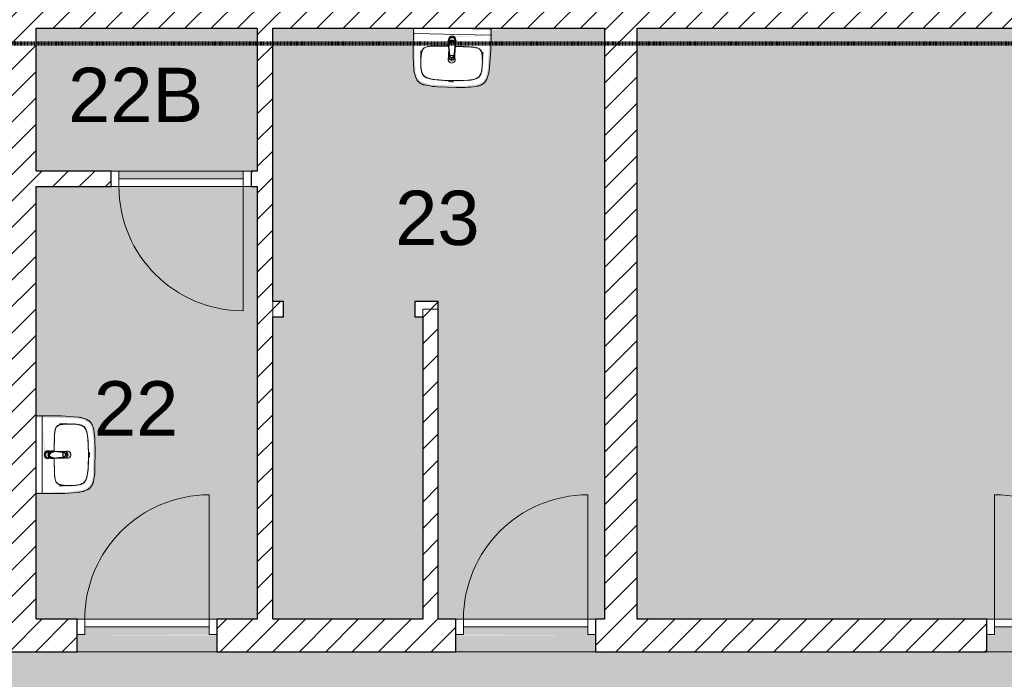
# Model space of a CAD drawing. Header units: millimetres. Extents: x 16156 to 109611, y -1019 to 113498.
# Tile 31 of 60: x 40079 to 46417, y 54938 to 59186. Entities that reach past the tile are written whole.
import ezdxf

# ---------------------------------------------------------------- set-up
doc = ezdxf.new("R2010")
doc.units = ezdxf.units.MM
doc.linetypes.add('Afbreeklijn', pattern=[9, 5, -2, 0, -2])
for name, color, linetype, lineweight in [('A--A2__Ruwbouw', 8, 'Continuous', 15), ('A--AR9__AlgVoorz', 1, 'Continuous', 9), ('A--L$01A__Algemeen', 7, 'Continuous', 9), ('A--L22__Binnenwanden', 2, 'Continuous', 9), ('A--L3__Afbouw', 2, 'Continuous', 9), ('A--L74__VasteSanitaireVoorz', 1, 'Continuous', 9), ('A--LD30__DetailPenMiddel', 3, 'Continuous', 9), ('A--LR9__AlgVoorz', 7, 'Continuous', 9), ('A--TR9__AlgVoorz', 1, 'Continuous', 13)]:
    doc.layers.add(name, color=color, linetype=linetype, lineweight=lineweight)
doc.styles.add('Arial', font='arial.ttf', dxfattribs={"height": 350})
pattern_1 = [(45, (0, 0), (-84.85281, 84.85281), [])]

# ---------------------------------------------------------------- blocks, each defined once
blk = doc.blocks.new('32_DO_WB_vo deur enkel2 - vo 2-2241151-AB-Begane grond - Brandcompartimentering')
at = {"layer": 'A--L$01A__Algemeen'}
blk.add_line((520, -105), (520, -905), dxfattribs=at)
blk.add_arc((520, -105), 800, 180, 270, dxfattribs=at)
at = {"layer": 'A--L3__Afbouw'}
for p, q in [((-330, -105), (-330, -5)), ((-330, -5), (-280, -5)), ((-280, -5), (-280, -105)), ((-280, -55), (520, -55)), ((-280, -105), (-280, -55)), ((520, -105), (520, -5)), ((520, -5), (570, -5)), ((520, -55), (520, -105)), ((570, -5), (570, -105)), ((-280, -105), (-330, -105)), ((520, -105), (-280, -105)), ((570, -105), (520, -105))]:
    blk.add_line(p, q, dxfattribs=at)
blk = doc.blocks.new('32_DO_WB_vo deur enkel2 - vo 2-2241153-AB-Begane grond - Brandcompartimentering')
at = {"layer": 'A--L$01A__Algemeen'}
blk.add_line((520, 105), (520, 905), dxfattribs=at)
blk.add_arc((520, 105), 800, 90, 180, dxfattribs=at)
at = {"layer": 'A--L3__Afbouw'}
for p, q in [((-280, 105), (-330, 105)), ((-330, 105), (-330, 5)), ((520, 105), (-280, 105)), ((-280, 105), (-280, 55)), ((-280, 5), (-280, 105)), ((520, 55), (520, 105)), ((570, 105), (520, 105)), ((520, 105), (520, 5)), ((570, 5), (570, 105)), ((-330, 5), (-280, 5)), ((-280, 55), (520, 55)), ((520, 5), (570, 5))]:
    blk.add_line(p, q, dxfattribs=at)
blk = doc.blocks.new('32_DO_WB_vo deur enkel2 - vo 2-V4-AB-Begane grond - Brandcompartimentering')
at = {"layer": 'A--L$01A__Algemeen'}
blk.add_line((520, 105), (520, 905), dxfattribs=at)
blk.add_arc((520, 105), 800, 90, 180, dxfattribs=at)
at = {"layer": 'A--L3__Afbouw'}
for p, q in [((-280, 105), (-330, 105)), ((-330, 105), (-330, 5)), ((520, 105), (-280, 105)), ((-280, 105), (-280, 55)), ((-280, 5), (-280, 105)), ((520, 55), (520, 105)), ((570, 105), (520, 105)), ((520, 105), (520, 5)), ((570, 5), (570, 105)), ((-330, 5), (-280, 5)), ((-280, 55), (520, 55)), ((520, 5), (570, 5))]:
    blk.add_line(p, q, dxfattribs=at)
blk = doc.blocks.new('32_DO_WB_vo deur enkel2 - vo 2-V2-AB-Begane grond - Brandcompartimentering')
at = {"layer": 'A--L$01A__Algemeen'}
blk.add_line((520, -50), (520, -850), dxfattribs=at)
blk.add_arc((520, -50), 800, 180, 270, dxfattribs=at)
at = {"layer": 'A--L3__Afbouw'}
for p, q in [((-330, -50), (-330, 50)), ((-330, 50), (-280, 50)), ((-280, 50), (-280, -50)), ((-280, 0), (520, 0)), ((-280, -50), (-280, 0)), ((520, -50), (520, 50)), ((520, 50), (570, 50)), ((520, 0), (520, -50)), ((570, 50), (570, -50)), ((-280, -50), (-330, -50)), ((520, -50), (-280, -50)), ((570, -50), (520, -50))]:
    blk.add_line(p, q, dxfattribs=at)
blk = doc.blocks.new('74_PF_wastafel 50x38_sphinx300_un - 74_PF_wastafel 50x38_sphinx300_un-V18-AB-Begane grond - Brandcompartimentering')
at = {"layer": 'A--L74__VasteSanitaireVoorz'}
for p, q in [((242.8, 0), (247.2, 0)), ((247.2, 0), (250, 0)), ((-250, 0), (-250, -37.5)), ((-242, 0), (-250, 0)), ((-250, 0), (-247.2, 0)), ((-250, -37.5), (-250, -129)), ((-250, -37.5), (-241, -37.5)), ((-250, -37.5), (-242, -37.5)), ((-247.2, 0), (-242.8, 0)), ((242, 0), (-242, 0)), ((-242, -37.5), (242, -37.5)), ((250, 0), (242, 0)), ((242, -37.5), (250, -37.5)), ((250, -37.5), (250, 0)), ((250, -129), (250, -37.5)), ((-124.1, -117.2), (-20.7, -115.6)), ((21.7, -115.1), (124.1, -117.2))]:
    blk.add_line(p, q, dxfattribs=at)
at = {"layer": 'A--L74__VasteSanitaireVoorz', "lineweight": 25}
for p, q in [((-21, -99.7), (-23.8, -77.6)), ((-23, -98.5), (-23, -107.4)), ((-23, -98.5), (-21.6, -106)), ((-20, -98.6), (-23, -98.5)), ((-21.8, -114.8), (-15.5, -173.4)), ((-20.7, -113.1), (-21, -99.6)), ((-20.8, -101.2), (-20.6, -113)), ((-20.5, -126.4), (-19.8, -183.7)), ((15.5, -173.4), (21.8, -114.8)), ((19.7, -183.7), (20.4, -126.7)), ((23, -98.5), (20, -98.6)), ((21, -99.6), (20.6, -114.9)), ((20.6, -114.9), (20.8, -101.2)), ((23.8, -77.6), (21, -99.7)), ((23, -107.4), (23, -98.5)), ((-15.3, -173.4), (0, -173.4)), ((-15.2, -173.4), (15.2, -173.4)), ((0, -173.4), (15.3, -173.4))]:
    blk.add_line(p, q, dxfattribs=at)
at = {"layer": 'A--L74__VasteSanitaireVoorz', "flags": 128}
for points in [[(250, -37.5), (249.7, -37.5), (248.8, -37.5), (247.4, -37.5), (245.5, -37.5), (243.3, -37.5), (241, -37.5)], [(-167.2, -123.7), (-159.8, -121.9), (-152.4, -120.3), (-145, -119.1), (-137.5, -118.1), (-129.9, -117.5), (-124.1, -117.2)], [(124.1, -117.2), (131.7, -117.6), (139.2, -118.3), (146.7, -119.4), (154.2, -120.7), (161.6, -122.3), (167.2, -123.7)], [(-250, -129), (-248.9, -182.6), (-245.7, -236.1), (-242.7, -269.1)], [(-197.2, -242.1), (-197.9, -221.1), (-197.7, -200.1), (-197.2, -187.1)], [(-197.2, -187.1), (-196.5, -177.3), (-195.4, -167.6), (-193.9, -157.9), (-193, -153.2)], [(-193, -153.2), (-192.7, -151.6), (-192.3, -150.1), (-191.8, -148.6), (-191.3, -147.1), (-190.7, -145.6), (-190.1, -144.1), (-189.4, -142.7), (-188.6, -141.3), (-187.8, -139.9), (-187, -138.6), (-186.1, -137.3), (-185.1, -136), (-184.1, -134.8), (-183, -133.6), (-181.9, -132.5), (-180.8, -131.4), (-179.6, -130.3), (-178.3, -129.3), (-177.1, -128.5)], [(177.1, -128.5), (178.4, -129.4), (179.6, -130.4), (180.8, -131.5), (182, -132.6), (183.1, -133.7), (184.2, -134.9), (185.2, -136.1), (186.1, -137.4), (187, -138.7), (187.9, -140), (188.7, -141.4), (189.4, -142.8), (190.1, -144.2), (190.8, -145.7), (191.3, -147.2), (191.9, -148.7), (192.3, -150.2), (192.7, -151.8), (193, -153.2)], [(193, -153.2), (194.7, -162.8), (196, -172.5), (196.9, -182.3), (197.2, -187.1)], [(197.2, -187.1), (197.9, -208), (197.7, -229), (197.2, -242.1)], [(242.7, -269.1), (247.2, -215.7), (249.6, -162.1), (250, -129)], [(-191.5, -282.5), (-193.4, -273.3), (-195, -264.1), (-196.2, -254.8), (-197, -245.4), (-197.2, -242.1)], [(197.2, -242.1), (196.5, -251.4), (195.4, -260.7), (194, -270), (192.2, -279.2), (191.5, -282.5)], [(-242.7, -269.1), (-241.8, -276), (-240.7, -282.8), (-239.3, -289.5), (-237.6, -296.2), (-235.7, -302.8), (-233.4, -309.4), (-231, -315.8), (-228.3, -322.2), (-225.6, -327.8)], [(-157.2, -320.6), (-159.2, -319.8), (-161.1, -319), (-163.1, -318.1), (-164.9, -317.2), (-166.8, -316.1), (-168.6, -315), (-170.3, -313.9), (-172, -312.6), (-173.7, -311.3), (-175.3, -309.9), (-176.8, -308.5), (-178.3, -307), (-179.8, -305.4), (-181.1, -303.8), (-182.4, -302.1), (-183.6, -300.4), (-184.8, -298.6), (-185.9, -296.8), (-186.9, -295), (-187.8, -293.1), (-188.7, -291.1), (-189.5, -289.2), (-190.2, -287.2), (-190.8, -285.2), (-191.3, -283.1), (-191.5, -282.5)], [(191.5, -282.5), (191, -284.5), (190.4, -286.6), (189.7, -288.6), (188.9, -290.5), (188.1, -292.5), (187.2, -294.4), (186.2, -296.2), (185.1, -298.1), (184, -299.9), (182.8, -301.6), (181.5, -303.3), (180.2, -304.9), (178.8, -306.5), (177.3, -308), (175.8, -309.5), (174.2, -310.9), (172.6, -312.2), (170.9, -313.5), (169.1, -314.7), (167.3, -315.8), (165.5, -316.9), (163.6, -317.8), (161.7, -318.8), (159.8, -319.6), (157.8, -320.3), (157.2, -320.6)], [(225.6, -327.8), (228.5, -321.6), (231.2, -315.2), (233.7, -308.8), (235.8, -302.2), (237.8, -295.6), (239.4, -288.9), (240.8, -282.1), (241.9, -275.3), (242.7, -269.1)], [(-225.6, -327.8), (-224.3, -330.3), (-222.9, -332.7), (-221.5, -335), (-219.9, -337.3), (-218.3, -339.5), (-216.5, -341.6), (-214.7, -343.7), (-212.8, -345.7), (-210.8, -347.6), (-208.8, -349.5), (-206.8, -351.1)], [(-206.8, -351.1), (-204.1, -353.1), (-201.4, -355.1), (-198.5, -356.9), (-195.6, -358.6), (-192.6, -360.2), (-189.6, -361.7), (-186.5, -363.1), (-183.3, -364.3), (-180.1, -365.4), (-176.9, -366.4), (-173.6, -367.3), (-172.1, -367.6)], [(-172.1, -367.6), (-154.6, -371.1), (-137, -373.8), (-119.3, -375.9), (-101.5, -377.2), (-90, -377.7)], [(-106.8, -331.3), (-115.2, -330.4), (-123.6, -329.1), (-131.9, -327.5), (-140.1, -325.6), (-148.3, -323.4), (-156.3, -320.8), (-157.2, -320.6)], [(106.8, -331.3), (57.9, -334.6), (8.9, -335.9), (-40, -335.3), (-89, -332.7), (-106.8, -331.3)], [(-90, -377.7), (32.9, -378.8), (90, -377.7)], [(90, -377.7), (107.8, -376.8), (125.6, -375.2), (143.2, -372.9), (160.8, -369.9), (172.1, -367.6)], [(157.2, -320.6), (149.1, -323.2), (141, -325.4), (132.8, -327.4), (124.5, -329), (116.1, -330.2), (107.7, -331.2), (106.8, -331.3)], [(172.1, -367.6), (175.4, -366.8), (178.6, -365.9), (181.9, -364.8), (185, -363.7), (188.2, -362.4), (191.2, -360.9), (194.2, -359.4), (197.2, -357.7), (200.1, -355.9), (202.9, -354), (205.6, -352), (206.8, -351.1)], [(206.8, -351.1), (209, -349.3), (211, -347.5), (213, -345.5), (214.9, -343.5), (216.7, -341.5), (218.4, -339.3), (220, -337.1), (221.6, -334.8), (223.1, -332.5), (224.4, -330.1), (225.6, -327.8)]]:
    blk.add_lwpolyline(points, dxfattribs=at)
at = {"layer": 'A--L74__VasteSanitaireVoorz', "lineweight": 25, "flags": 128}
for points in [[(-21.7, -114.9), (-18.5, -144.2), (-15.2, -173.4)], [(-19.6, -103.8), (-19.3, -104.6), (-19, -105.3), (-18.6, -106.1)], [(15.2, -173.4), (18.5, -144.2), (21.7, -114.9)], [(17.5, -112.5), (21.6, -106), (23, -98.5)], [(17.7, -107.9), (18.1, -107.2), (18.5, -106.4), (18.8, -105.7), (19.1, -104.9), (19.4, -104.1), (19.6, -103.8)], [(-15.5, -173.4), (-15.5, -174.1), (-15.5, -174.7), (-15.4, -175.3), (-15.3, -175.9), (-15.2, -176.5), (-15.1, -177.1), (-14.9, -177.7), (-14.8, -178.3), (-14.5, -178.9), (-14.3, -179.5), (-14.1, -180.1), (-13.8, -180.6), (-13.5, -181.2), (-13.2, -181.7), (-12.8, -182.2), (-12.5, -182.7), (-12.1, -183.2), (-11.7, -183.7), (-11.3, -184.1), (-10.8, -184.6), (-10.4, -185), (-9.9, -185.4), (-9.4, -185.8), (-8.9, -186.2), (-8.4, -186.5), (-7.9, -186.8), (-7.3, -187.1), (-6.8, -187.4), (-6.2, -187.7), (-5.6, -187.9), (-5, -188.1), (-4.5, -188.3), (-3.9, -188.5), (-3.3, -188.6), (-2.6, -188.8), (-2, -188.8), (-1.4, -188.9), (-0.8, -189), (-0.2, -189), (0.5, -189), (1.1, -188.9), (1.7, -188.9), (2.3, -188.8), (2.9, -188.7), (3.5, -188.6), (4.1, -188.4), (4.7, -188.2), (5.3, -188), (5.9, -187.8), (6.5, -187.6), (7, -187.3), (7.6, -187), (8.1, -186.7), (8.6, -186.4), (9.1, -186), (9.6, -185.6), (10.1, -185.2), (10.6, -184.8), (11, -184.4), (11.5, -183.9), (11.9, -183.5), (12.3, -183), (12.6, -182.5), (13, -182), (13.3, -181.4), (13.6, -180.9), (13.9, -180.4), (14.2, -179.8), (14.4, -179.2), (14.6, -178.6), (14.8, -178.1), (15, -177.5), (15.2, -176.9), (15.3, -176.2), (15.4, -175.6), (15.5, -175), (15.5, -174.4), (15.5, -173.8), (15.5, -173.4)]]:
    blk.add_lwpolyline(points, dxfattribs=at)
at = {"layer": 'A--L74__VasteSanitaireVoorz', "lineweight": 25}
for start, end in [(0, 180), (180, 243.63718), (288, 0)]:
    blk.add_arc((0, -74.6), 24, start, end, dxfattribs=at)
at = {"layer": 'A--L74__VasteSanitaireVoorz'}
for centre, radius, start, end in [((0, -75), 17.5, 0, 180), ((0, -75), 17.5, 75, 105), ((-159, -153.8), 31.2, 105.2254, 125.61769), ((-117.5, -306.2), 189.1, 92.01283, 105.2254), ((0, -3649.7), 3534.7, 90.34124, 92.01283), ((0, -75), 17.5, 180, 240), ((0, -75), 17.5, 285, 0), ((0, -75), 17.5, 285, 300), ((0, -3649.7), 3534.7, 87.98717, 89.64849), ((117.5, -306.2), 189.1, 74.7746, 87.98717), ((159, -153.8), 31.2, 54.38231, 74.7746), ((1090.6, -129), 1290.6, 180.891, 183), ((327.2, -214.6), 525.1, 176.99792, 183.00208), ((47.1, -199.9), 244.6, 169.00208, 176.99792), ((-154, -160.8), 39.8, 125.61769, 169.00208), ((0, -200), 23, 150, 180), ((0, -200), 23, 360, 30), ((154, -160.8), 39.8, 10.99792, 54.38231), ((-47.1, -199.9), 244.6, 3.00208, 10.99792), ((-327.2, -214.6), 525.1, 356.99792, 3.00208), ((-1090.6, -129), 1290.6, 357, 359.109), ((36.8, -229.8), 234.3, 183.00208, 192.99792), ((0, -200), 23, 180, 0), ((-36.8, -229.8), 234.3, 347.00208, 356.99792), ((-140, -270.6), 52.8, 192.99792, 251.00208), ((-71, -251.1), 122.6, 198.24592, 206.41692), ((-163.9, -297.2), 18.9, 206.41692, 231.42615), ((140, -270.6), 52.8, 288.99792, 347.00208), ((163.9, -297.2), 18.9, 308.57385, 333.58308), ((71, -251.1), 122.6, 333.58308, 341.75408), ((-88.4, -120.6), 211.5, 251.00208, 264.99792), ((0, 889), 1224.9, 264.99792, 275.00208), ((0, 2695.4), 3038.4, 269.72194, 270.27806), ((88.4, -120.6), 211.5, 275.00208, 288.99792)]:
    blk.add_arc(centre, radius, start, end, dxfattribs=at)
at = {"layer": 'A--L74__VasteSanitaireVoorz', "lineweight": 25}
for centre, major_axis, ratio, start_param, end_param in [((0, -97.9), (20.5, 0), 0.967332, 1.570796, 3.665191), ((0, -99.6), (20.1, 0), 0.870402, 1.570796, 3.08442), ((0, -98.5), (20, 0), 0.97026, 3.144451, 3.592433), ((0, -97.9), (20.5, 0), 0.967332, 5.759587, 7.853982), ((0, -99.6), (20.1, 0), 0.870402, 0.057173, 1.570796), ((0, -98.5), (20, 0), 0.97026, 5.832345, 6.280327), ((0, -183.7), (19.7, 0), 0.967332, 3.141593, 6.283185), ((0, -186.6), (11.5, 0), 0.973197, 4.45059, 4.974188)]:
    blk.add_ellipse(centre, major_axis=major_axis, ratio=ratio, start_param=start_param, end_param=end_param, dxfattribs=at)
for points, knots in [([(23, -98.5), (23, -95.5), (21.9, -91.3), (18.8, -86.9), (16.7, -84.7), (14.8, -83.2), (12.8, -81.9), (10, -80.4), (5.9, -79.1), (1.9, -78.5), (-1.5, -78.6), (-4.5, -78.9), (-7.9, -79.7), (-11.6, -81.1), (-14.8, -83.2), (-17.7, -85.6), (-20, -88.5), (-21.7, -91.7), (-22.7, -95), (-23, -97.3), (-23, -98.5)], [-1, -1, -1, -1, -0.861111, -0.791667, -0.756944, -0.722222, -0.6875, -0.652778, -0.583333, -0.513889, -0.479167, -0.444444, -0.388889, -0.333333, -0.277778, -0.222222, -0.166667, -0.111111, -0.055556, 0, 0, 0, 0]), ([(-23, -107.4), (-23, -104), (-21.9, -99.2), (-18.8, -94), (-16.6, -91.6), (-14.8, -89.9), (-12.8, -88.3), (-9.9, -86.7), (-5.9, -85.2), (-1.9, -84.5), (1.5, -84.6), (4.5, -84.9), (7.9, -85.8), (11.5, -87.5), (14.8, -89.8), (17.7, -92.6), (20, -95.9), (21.7, -99.6), (22.7, -103.3), (23, -106), (23, -107.4)], [-1, -1, -1, -1, -0.861111, -0.791667, -0.756944, -0.722222, -0.6875, -0.652778, -0.583333, -0.513889, -0.479167, -0.444444, -0.388889, -0.333333, -0.277778, -0.222222, -0.166667, -0.111111, -0.055556, 0, 0, 0, 0]), ([(-21.2, -97.3), (-21.1, -94.2), (-20.1, -90), (-17.2, -85.6), (-15.2, -83.5), (-13.5, -82), (-11.6, -80.7), (-9, -79.3), (-5.4, -78), (-1.7, -77.4), (1.4, -77.5), (4.1, -77.7), (7.2, -78.5), (10.5, -80), (13.5, -81.9), (16.1, -84.3), (18.3, -87.2), (19.9, -90.4), (20.9, -93.7), (21.1, -96), (21.2, -97.3)], [-1, -1, -1, -1, -0.861111, -0.791667, -0.756944, -0.722222, -0.6875, -0.652778, -0.583333, -0.513889, -0.479167, -0.444444, -0.388889, -0.333333, -0.277778, -0.222222, -0.166667, -0.111111, -0.055556, 0, 0, 0, 0]), ([(-18.6, -103.3), (-18.7, -103.1), (-19.1, -102.7), (-19.5, -102.1), (-19.8, -101.5), (-20.1, -101), (-20.4, -100.5), (-20.6, -100), (-20.8, -99.6), (-20.9, -99.5)], [0.7142857, 0.7142857, 0.7142857, 0.7142857, 0.75, 0.7857143, 0.8214286, 0.8571429, 0.8928571, 0.9285714, 1, 1, 1, 1]), ([(20.8, -99.5), (20.8, -99.7), (20.6, -100), (20.4, -100.5), (20.1, -101), (19.8, -101.5), (19.5, -102.1), (19.1, -102.7), (18.8, -103.1), (18.5, -103.5), (18.1, -104), (17.4, -104.7), (16.7, -105.3), (16.3, -105.7)], [0, 0, 0, 0, 0.0714286, 0.1071429, 0.1428571, 0.1785714, 0.2142857, 0.25, 0.2678571, 0.2857143, 0.3214286, 0.3571429, 0.4285714, 0.4285714, 0.4285714, 0.4285714]), ([(15.3, -173.4), (15.3, -175.8), (14.6, -179), (12.6, -182.5), (11.1, -184.1), (9.9, -185.3), (8.5, -186.3), (6.7, -187.5), (4, -188.5), (0.7, -189), (-2.5, -188.8), (-5.3, -188), (-7.7, -186.9), (-9.9, -185.3), (-11.8, -183.4), (-13.4, -181.2), (-14.5, -178.7), (-15.1, -176.2), (-15.3, -174.4), (-15.3, -173.4)], [-1, -1, -1, -1, -0.861111, -0.791667, -0.756944, -0.722222, -0.6875, -0.652778, -0.583333, -0.513889, -0.444444, -0.388889, -0.333333, -0.277778, -0.222222, -0.166667, -0.111111, -0.055556, 0, 0, 0, 0])]:
    blk.add_open_spline(points, degree=3, knots=knots, dxfattribs=at)
for points in [[(-21.7, -114.9), (-22.2, -113.7), (-22.8, -111.2), (-23, -108.7), (-23, -107.4)], [(-20.8, -101.2), (-20.9, -100.5), (-21.1, -99.2), (-21.2, -97.9), (-21.2, -97.3)], [(-20.9, -99.5), (-21, -99.3), (-21, -99.4), (-20.9, -100.4), (-20.8, -101.2)], [(21.2, -97.3), (21.2, -97.9), (21.1, -99.2), (20.9, -100.5), (20.8, -101.2)], [(20.8, -101.2), (20.9, -100.5), (21, -99.5), (21, -99.3), (20.8, -99.5)], [(23, -107.4), (23, -108.7), (22.8, -111.2), (22.2, -113.7), (21.7, -114.9)]]:
    blk.add_open_spline(points, degree=3, dxfattribs=at)
at = {"layer": 'A--L74__VasteSanitaireVoorz'}
for points in [[(76, -115.8), (76, -115.8), (75.5, -115.8), (73.6, -115.8), (70.6, -115.7), (66.9, -115.6), (63.1, -115.6), (59.4, -115.5), (56.4, -115.5), (54.5, -115.4), (54, -115.4), (54, -115.4)], [(54, -115.4), (54, -115.4), (54.5, -115.4), (56.4, -115.5), (59.4, -115.5), (63.1, -115.6), (66.9, -115.6), (70.6, -115.7), (73.6, -115.8), (75.5, -115.8), (76, -115.8), (76, -115.8)]]:
    blk.add_open_spline(points, degree=3, dxfattribs=at)
blk = doc.blocks.new('74_PF_wastafel 50x38_sphinx300_un - 74_PF_wastafel 50x38_sphinx300_un-V19-AB-Begane grond - Brandcompartimentering')
at = {"layer": 'A--L74__VasteSanitaireVoorz'}
for p, q in [((242.8, 0), (247.2, 0)), ((247.2, 0), (250, 0)), ((250, -37.5), (250, 0)), ((-250, -3.6), (-250, -37.5)), ((-250, -37.5), (-250, -129)), ((-250, -37.5), (-241, -37.5)), ((-250, -37.5), (-242, -37.5)), ((-242, -37.5), (242, -37.5)), ((242, 0), (-89.2, 0)), ((250, 0), (242, 0)), ((242, -37.5), (250, -37.5)), ((250, -129), (250, -37.5)), ((-124.1, -117.2), (-20.7, -115.6)), ((21.7, -115.1), (124.1, -117.2))]:
    blk.add_line(p, q, dxfattribs=at)
at = {"layer": 'A--L74__VasteSanitaireVoorz', "lineweight": 25}
for p, q in [((-21, -99.7), (-23.8, -77.6)), ((-23, -98.5), (-23, -107.4)), ((-23, -98.5), (-21.6, -106)), ((-20, -98.6), (-23, -98.5)), ((-21.8, -114.8), (-15.5, -173.4)), ((-20.7, -113.1), (-21, -99.6)), ((-20.8, -101.2), (-20.6, -113)), ((-20.5, -126.4), (-19.8, -183.7)), ((15.5, -173.4), (21.8, -114.8)), ((19.7, -183.7), (20.4, -126.7)), ((23, -98.5), (20, -98.6)), ((21, -99.6), (20.6, -114.9)), ((20.6, -114.9), (20.8, -101.2)), ((23.8, -77.6), (21, -99.7)), ((23, -107.4), (23, -98.5)), ((-15.3, -173.4), (0, -173.4)), ((-15.2, -173.4), (15.2, -173.4)), ((0, -173.4), (15.3, -173.4))]:
    blk.add_line(p, q, dxfattribs=at)
at = {"layer": 'A--L74__VasteSanitaireVoorz', "flags": 128}
for points in [[(250, -37.5), (249.7, -37.5), (248.8, -37.5), (247.4, -37.5), (245.5, -37.5), (243.3, -37.5)], [(-167.2, -123.7), (-159.8, -121.9), (-152.4, -120.3), (-145, -119.1), (-137.5, -118.1), (-129.9, -117.5), (-124.1, -117.2)], [(124.1, -117.2), (131.7, -117.6), (139.2, -118.3), (146.7, -119.4), (154.2, -120.7), (161.6, -122.3), (167.2, -123.7)], [(-250, -129), (-248.9, -182.6), (-245.7, -236.1), (-242.7, -269.1)], [(-197.2, -242.1), (-197.9, -221.1), (-197.7, -200.1), (-197.2, -187.1)], [(-197.2, -187.1), (-196.5, -177.3), (-195.4, -167.6), (-193.9, -157.9), (-193, -153.2)], [(-193, -153.2), (-192.7, -151.6), (-192.3, -150.1), (-191.8, -148.6), (-191.3, -147.1), (-190.7, -145.6), (-190.1, -144.1), (-189.4, -142.7), (-188.6, -141.3), (-187.8, -139.9), (-187, -138.6), (-186.1, -137.3), (-185.1, -136), (-184.1, -134.8), (-183, -133.6), (-181.9, -132.5), (-180.8, -131.4), (-179.6, -130.3), (-178.3, -129.3), (-177.1, -128.5)], [(177.1, -128.5), (178.4, -129.4), (179.6, -130.4), (180.8, -131.5), (182, -132.6), (183.1, -133.7), (184.2, -134.9), (185.2, -136.1), (186.1, -137.4), (187, -138.7), (187.9, -140), (188.7, -141.4), (189.4, -142.8), (190.1, -144.2), (190.8, -145.7), (191.3, -147.2), (191.9, -148.7), (192.3, -150.2), (192.7, -151.8), (193, -153.2)], [(193, -153.2), (194.7, -162.8), (196, -172.5), (196.9, -182.3), (197.2, -187.1)], [(197.2, -187.1), (197.9, -208), (197.7, -229), (197.2, -242.1)], [(242.7, -269.1), (247.2, -215.7), (249.6, -162.1), (250, -129)], [(-191.5, -282.5), (-193.4, -273.3), (-195, -264.1), (-196.2, -254.8), (-197, -245.4), (-197.2, -242.1)], [(197.2, -242.1), (196.5, -251.4), (195.4, -260.7), (194, -270), (192.2, -279.2), (191.5, -282.5)], [(-242.7, -269.1), (-241.8, -276), (-240.7, -282.8), (-239.3, -289.5), (-237.6, -296.2), (-235.7, -302.8), (-233.4, -309.4), (-231, -315.8), (-228.3, -322.2), (-225.6, -327.8)], [(-157.2, -320.6), (-159.2, -319.8), (-161.1, -319), (-163.1, -318.1), (-164.9, -317.2), (-166.8, -316.1), (-168.6, -315), (-170.3, -313.9), (-172, -312.6), (-173.7, -311.3), (-175.3, -309.9), (-176.8, -308.5), (-178.3, -307), (-179.8, -305.4), (-181.1, -303.8), (-182.4, -302.1), (-183.6, -300.4), (-184.8, -298.6), (-185.9, -296.8), (-186.9, -295), (-187.8, -293.1), (-188.7, -291.1), (-189.5, -289.2), (-190.2, -287.2), (-190.8, -285.2), (-191.3, -283.1), (-191.5, -282.5)], [(191.5, -282.5), (191, -284.5), (190.4, -286.6), (189.7, -288.6), (188.9, -290.5), (188.1, -292.5), (187.2, -294.4), (186.2, -296.2), (185.1, -298.1), (184, -299.9), (182.8, -301.6), (181.5, -303.3), (180.2, -304.9), (178.8, -306.5), (177.3, -308), (175.8, -309.5), (174.2, -310.9), (172.6, -312.2), (170.9, -313.5), (169.1, -314.7), (167.3, -315.8), (165.5, -316.9), (163.6, -317.8), (161.7, -318.8), (159.8, -319.6), (157.8, -320.3), (157.2, -320.6)], [(225.6, -327.8), (228.5, -321.6), (231.2, -315.2), (233.7, -308.8), (235.8, -302.2), (237.8, -295.6), (239.4, -288.9), (240.8, -282.1), (241.9, -275.3), (242.7, -269.1)], [(-225.6, -327.8), (-224.3, -330.3), (-222.9, -332.7), (-221.5, -335), (-219.9, -337.3), (-218.3, -339.5), (-216.5, -341.6), (-214.7, -343.7), (-212.8, -345.7), (-210.8, -347.6), (-208.8, -349.5), (-206.8, -351.1)], [(-206.8, -351.1), (-204.1, -353.1), (-201.4, -355.1), (-198.5, -356.9), (-195.6, -358.6), (-192.6, -360.2), (-189.6, -361.7), (-186.5, -363.1), (-183.3, -364.3), (-180.1, -365.4), (-176.9, -366.4), (-173.6, -367.3), (-172.1, -367.6)], [(-172.1, -367.6), (-154.6, -371.1), (-137, -373.8), (-119.3, -375.9), (-101.5, -377.2), (-90, -377.7)], [(-106.8, -331.3), (-115.2, -330.4), (-123.6, -329.1), (-131.9, -327.5), (-140.1, -325.6), (-148.3, -323.4), (-156.3, -320.8), (-157.2, -320.6)], [(106.8, -331.3), (57.9, -334.6), (8.9, -335.9), (-40, -335.3), (-89, -332.7), (-106.8, -331.3)], [(-90, -377.7), (32.9, -378.8), (90, -377.7)], [(90, -377.7), (107.8, -376.8), (125.6, -375.2), (143.2, -372.9), (160.8, -369.9), (172.1, -367.6)], [(157.2, -320.6), (149.1, -323.2), (141, -325.4), (132.8, -327.4), (124.5, -329), (116.1, -330.2), (107.7, -331.2), (106.8, -331.3)], [(172.1, -367.6), (175.4, -366.8), (178.6, -365.9), (181.9, -364.8), (185, -363.7), (188.2, -362.4), (191.2, -360.9), (194.2, -359.4), (197.2, -357.7), (200.1, -355.9), (202.9, -354), (205.6, -352), (206.8, -351.1)], [(206.8, -351.1), (209, -349.3), (211, -347.5), (213, -345.5), (214.9, -343.5), (216.7, -341.5), (218.4, -339.3), (220, -337.1), (221.6, -334.8), (223.1, -332.5), (224.4, -330.1), (225.6, -327.8)]]:
    blk.add_lwpolyline(points, dxfattribs=at)
at = {"layer": 'A--L74__VasteSanitaireVoorz', "lineweight": 25, "flags": 128}
for points in [[(-21.7, -114.9), (-18.5, -144.2), (-15.2, -173.4)], [(-19.6, -103.8), (-19.3, -104.6), (-19, -105.3), (-18.6, -106.1)], [(15.2, -173.4), (18.5, -144.2), (21.7, -114.9)], [(17.5, -112.5), (21.6, -106), (23, -98.5)], [(17.7, -107.9), (18.1, -107.2), (18.5, -106.4), (18.8, -105.7), (19.1, -104.9), (19.4, -104.1), (19.6, -103.8)], [(-15.5, -173.4), (-15.5, -174.1), (-15.5, -174.7), (-15.4, -175.3), (-15.3, -175.9), (-15.2, -176.5), (-15.1, -177.1), (-14.9, -177.7), (-14.8, -178.3), (-14.5, -178.9), (-14.3, -179.5), (-14.1, -180.1), (-13.8, -180.6), (-13.5, -181.2), (-13.2, -181.7), (-12.8, -182.2), (-12.5, -182.7), (-12.1, -183.2), (-11.7, -183.7), (-11.3, -184.1), (-10.8, -184.6), (-10.4, -185), (-9.9, -185.4), (-9.4, -185.8), (-8.9, -186.2), (-8.4, -186.5), (-7.9, -186.8), (-7.3, -187.1), (-6.8, -187.4), (-6.2, -187.7), (-5.6, -187.9), (-5, -188.1), (-4.5, -188.3), (-3.9, -188.5), (-3.3, -188.6), (-2.6, -188.8), (-2, -188.8), (-1.4, -188.9), (-0.8, -189), (-0.2, -189), (0.5, -189), (1.1, -188.9), (1.7, -188.9), (2.3, -188.8), (2.9, -188.7), (3.5, -188.6), (4.1, -188.4), (4.7, -188.2), (5.3, -188), (5.9, -187.8), (6.5, -187.6), (7, -187.3), (7.6, -187), (8.1, -186.7), (8.6, -186.4), (9.1, -186), (9.6, -185.6), (10.1, -185.2), (10.6, -184.8), (11, -184.4), (11.5, -183.9), (11.9, -183.5), (12.3, -183), (12.6, -182.5), (13, -182), (13.3, -181.4), (13.6, -180.9), (13.9, -180.4), (14.2, -179.8), (14.4, -179.2), (14.6, -178.6), (14.8, -178.1), (15, -177.5), (15.2, -176.9), (15.3, -176.2), (15.4, -175.6), (15.5, -175), (15.5, -174.4), (15.5, -173.8), (15.5, -173.4)]]:
    blk.add_lwpolyline(points, dxfattribs=at)
at = {"layer": 'A--L74__VasteSanitaireVoorz', "lineweight": 25}
for start, end in [(0, 180), (180, 243.63718), (288, 0)]:
    blk.add_arc((0, -74.6), 24, start, end, dxfattribs=at)
at = {"layer": 'A--L74__VasteSanitaireVoorz'}
for centre, radius, start, end in [((0, -75), 17.5, 0, 180), ((0, -75), 17.5, 75, 105), ((-159, -153.8), 31.2, 105.2254, 125.61769), ((-117.5, -306.2), 189.1, 92.01283, 105.2254), ((0, -3649.7), 3534.7, 90.34124, 92.01283), ((0, -75), 17.5, 180, 240), ((0, -75), 17.5, 285, 0), ((0, -75), 17.5, 285, 300), ((0, -3649.7), 3534.7, 87.98717, 89.64849), ((117.5, -306.2), 189.1, 74.7746, 87.98717), ((159, -153.8), 31.2, 54.38231, 74.7746), ((1090.6, -129), 1290.6, 180.891, 183), ((327.2, -214.6), 525.1, 176.99792, 183.00208), ((47.1, -199.9), 244.6, 169.00208, 176.99792), ((-154, -160.8), 39.8, 125.61769, 169.00208), ((0, -200), 23, 150, 180), ((0, -200), 23, 360, 30), ((154, -160.8), 39.8, 10.99792, 54.38231), ((-47.1, -199.9), 244.6, 3.00208, 10.99792), ((-327.2, -214.6), 525.1, 356.99792, 3.00208), ((-1090.6, -129), 1290.6, 357, 359.109), ((36.8, -229.8), 234.3, 183.00208, 192.99792), ((0, -200), 23, 180, 0), ((-36.8, -229.8), 234.3, 347.00208, 356.99792), ((-140, -270.6), 52.8, 192.99792, 251.00208), ((-71, -251.1), 122.6, 198.24592, 206.41692), ((-163.9, -297.2), 18.9, 206.41692, 231.42615), ((140, -270.6), 52.8, 288.99792, 347.00208), ((163.9, -297.2), 18.9, 308.57385, 333.58308), ((71, -251.1), 122.6, 333.58308, 341.75408), ((-88.4, -120.6), 211.5, 251.00208, 264.99792), ((0, 889), 1224.9, 264.99792, 275.00208), ((0, 2695.4), 3038.4, 269.72194, 270.27806), ((88.4, -120.6), 211.5, 275.00208, 288.99792)]:
    blk.add_arc(centre, radius, start, end, dxfattribs=at)
at = {"layer": 'A--L74__VasteSanitaireVoorz', "lineweight": 25}
for centre, major_axis, ratio, start_param, end_param in [((0, -97.9), (20.5, 0), 0.967332, 1.570796, 3.665191), ((0, -99.6), (20.1, 0), 0.870402, 1.570796, 3.08442), ((0, -98.5), (20, 0), 0.97026, 3.144451, 3.592433), ((0, -97.9), (20.5, 0), 0.967332, 5.759587, 7.853982), ((0, -99.6), (20.1, 0), 0.870402, 0.057173, 1.570796), ((0, -98.5), (20, 0), 0.97026, 5.832345, 6.280327), ((0, -183.7), (19.7, 0), 0.967332, 3.141593, 6.283185), ((0, -186.6), (11.5, 0), 0.973197, 4.45059, 4.974188)]:
    blk.add_ellipse(centre, major_axis=major_axis, ratio=ratio, start_param=start_param, end_param=end_param, dxfattribs=at)
for points, knots in [([(23, -98.5), (23, -95.5), (21.9, -91.3), (18.8, -86.9), (16.7, -84.7), (14.8, -83.2), (12.8, -81.9), (10, -80.4), (5.9, -79.1), (1.9, -78.5), (-1.5, -78.6), (-4.5, -78.9), (-7.9, -79.7), (-11.6, -81.1), (-14.8, -83.2), (-17.7, -85.6), (-20, -88.5), (-21.7, -91.7), (-22.7, -95), (-23, -97.3), (-23, -98.5)], [-1, -1, -1, -1, -0.861111, -0.791667, -0.756944, -0.722222, -0.6875, -0.652778, -0.583333, -0.513889, -0.479167, -0.444444, -0.388889, -0.333333, -0.277778, -0.222222, -0.166667, -0.111111, -0.055556, 0, 0, 0, 0]), ([(-23, -107.4), (-23, -104), (-21.9, -99.2), (-18.8, -94), (-16.6, -91.6), (-14.8, -89.9), (-12.8, -88.3), (-9.9, -86.7), (-5.9, -85.2), (-1.9, -84.5), (1.5, -84.6), (4.5, -84.9), (7.9, -85.8), (11.5, -87.5), (14.8, -89.8), (17.7, -92.6), (20, -95.9), (21.7, -99.6), (22.7, -103.3), (23, -106), (23, -107.4)], [-1, -1, -1, -1, -0.861111, -0.791667, -0.756944, -0.722222, -0.6875, -0.652778, -0.583333, -0.513889, -0.479167, -0.444444, -0.388889, -0.333333, -0.277778, -0.222222, -0.166667, -0.111111, -0.055556, 0, 0, 0, 0]), ([(-21.2, -97.3), (-21.1, -94.2), (-20.1, -90), (-17.2, -85.6), (-15.2, -83.5), (-13.5, -82), (-11.6, -80.7), (-9, -79.3), (-5.4, -78), (-1.7, -77.4), (1.4, -77.5), (4.1, -77.7), (7.2, -78.5), (10.5, -80), (13.5, -81.9), (16.1, -84.3), (18.3, -87.2), (19.9, -90.4), (20.9, -93.7), (21.1, -96), (21.2, -97.3)], [-1, -1, -1, -1, -0.861111, -0.791667, -0.756944, -0.722222, -0.6875, -0.652778, -0.583333, -0.513889, -0.479167, -0.444444, -0.388889, -0.333333, -0.277778, -0.222222, -0.166667, -0.111111, -0.055556, 0, 0, 0, 0]), ([(-18.6, -103.3), (-18.7, -103.1), (-19.1, -102.7), (-19.5, -102.1), (-19.8, -101.5), (-20.1, -101), (-20.4, -100.5), (-20.6, -100), (-20.8, -99.6), (-20.9, -99.5)], [0.7142857, 0.7142857, 0.7142857, 0.7142857, 0.75, 0.7857143, 0.8214286, 0.8571429, 0.8928571, 0.9285714, 1, 1, 1, 1]), ([(20.8, -99.5), (20.8, -99.7), (20.6, -100), (20.4, -100.5), (20.1, -101), (19.8, -101.5), (19.5, -102.1), (19.1, -102.7), (18.8, -103.1), (18.5, -103.5), (18.1, -104), (17.4, -104.7), (16.7, -105.3), (16.3, -105.7)], [0, 0, 0, 0, 0.0714286, 0.1071429, 0.1428571, 0.1785714, 0.2142857, 0.25, 0.2678571, 0.2857143, 0.3214286, 0.3571429, 0.4285714, 0.4285714, 0.4285714, 0.4285714]), ([(15.3, -173.4), (15.3, -175.8), (14.6, -179), (12.6, -182.5), (11.1, -184.1), (9.9, -185.3), (8.5, -186.3), (6.7, -187.5), (4, -188.5), (0.7, -189), (-2.5, -188.8), (-5.3, -188), (-7.7, -186.9), (-9.9, -185.3), (-11.8, -183.4), (-13.4, -181.2), (-14.5, -178.7), (-15.1, -176.2), (-15.3, -174.4), (-15.3, -173.4)], [-1, -1, -1, -1, -0.861111, -0.791667, -0.756944, -0.722222, -0.6875, -0.652778, -0.583333, -0.513889, -0.444444, -0.388889, -0.333333, -0.277778, -0.222222, -0.166667, -0.111111, -0.055556, 0, 0, 0, 0])]:
    blk.add_open_spline(points, degree=3, knots=knots, dxfattribs=at)
for points in [[(-21.7, -114.9), (-22.2, -113.7), (-22.8, -111.2), (-23, -108.7), (-23, -107.4)], [(-20.8, -101.2), (-20.9, -100.5), (-21.1, -99.2), (-21.2, -97.9), (-21.2, -97.3)], [(-20.9, -99.5), (-21, -99.3), (-21, -99.4), (-20.9, -100.4), (-20.8, -101.2)], [(21.2, -97.3), (21.2, -97.9), (21.1, -99.2), (20.9, -100.5), (20.8, -101.2)], [(20.8, -101.2), (20.9, -100.5), (21, -99.5), (21, -99.3), (20.8, -99.5)], [(23, -107.4), (23, -108.7), (22.8, -111.2), (22.2, -113.7), (21.7, -114.9)]]:
    blk.add_open_spline(points, degree=3, dxfattribs=at)
at = {"layer": 'A--L74__VasteSanitaireVoorz'}
for points in [[(76, -115.8), (76, -115.8), (75.5, -115.8), (73.6, -115.8), (70.6, -115.7), (66.9, -115.6), (63.1, -115.6), (59.4, -115.5), (56.4, -115.5), (54.5, -115.4), (54, -115.4), (54, -115.4)], [(54, -115.4), (54, -115.4), (54.5, -115.4), (56.4, -115.5), (59.4, -115.5), (63.1, -115.6), (66.9, -115.6), (70.6, -115.7), (73.6, -115.8), (75.5, -115.8), (76, -115.8), (76, -115.8)]]:
    blk.add_open_spline(points, degree=3, dxfattribs=at)

msp = doc.modelspace()

# ---------------------------------------------------------------- hatches: boundary and pattern name
at = {"layer": 'A--A2__Ruwbouw', "lineweight": 9}
h = msp.add_hatch(dxfattribs=at)
h.set_pattern_fill('FP_1', color=256, angle=45, style=0, pattern_type=2)
h.set_pattern_definition([(45, (0, 0), (-84.85281, 84.85281), [])])
h.paths.add_polyline_path([(39974.3, 59131.4), (44634.3, 59131.4), (44634.3, 59341.4), (37219.3, 59341.4), (37219.3, 59131.4), (38654.3, 59131.4)])
h = msp.add_hatch(dxfattribs=at)
h.set_pattern_fill('FP_2', color=256, angle=45, style=0, pattern_type=2)
h.set_pattern_definition(pattern_1)
h.paths.add_polyline_path([(49779.5, 59131.4), (52253.3, 59131.4), (52253.3, 59341.4), (49182.3, 59341.4), (49182.3, 59332.4), (49082.3, 59339.9), (49082.3, 59341.4), (44634.3, 59341.4), (44634.3, 59131.4), (49182.3, 59131.4)])
h = msp.add_hatch(dxfattribs=at)
h.set_pattern_fill('FP_1', color=256, angle=45, style=0, pattern_type=2)
h.set_pattern_definition(pattern_1)
h.paths.add_polyline_path([(40184.3, 55326.4), (40184.3, 59131.4), (39974.3, 59131.4), (39974.3, 55326.4)])
h = msp.add_hatch(dxfattribs=at)
h.set_pattern_fill('FP_1', color=256, angle=45, style=0, pattern_type=2)
h.set_pattern_definition(pattern_1)
h.paths.add_polyline_path([(41608.3, 55326.4), (41708.3, 55326.4), (41708.3, 59131.4), (41608.3, 59131.4), (41608.3, 55497.8)])
h = msp.add_hatch(dxfattribs=at)
h.set_pattern_fill('FP_1', color=256, angle=45, style=0, pattern_type=2)
h.set_pattern_definition(pattern_1)
h.paths.add_polyline_path([(44053.3, 55326.4), (44053.3, 59131.4), (43843.3, 59131.4), (43843.3, 55326.4)])
h = msp.add_hatch(dxfattribs=at)
h.set_pattern_fill('FP_1', color=256, angle=45, style=0, pattern_type=2)
h.set_pattern_definition(pattern_1)
h.paths.add_polyline_path([(41597.4, 58111.4), (41608.3, 58111.4), (41608.3, 58211.4), (41568.3, 58211.4), (41568.3, 58111.4)])
h.paths.add_polyline_path([(40207.1, 58111.4), (40668.3, 58111.4), (40668.3, 58211.4), (40184.3, 58211.4), (40184.3, 58111.4)])
h = msp.add_hatch(dxfattribs=at)
h.set_pattern_fill('FP_1', color=256, angle=45, style=0, pattern_type=2)
h.set_pattern_definition(pattern_1)
h.paths.add_polyline_path([(41708.3, 57271.4), (41778.3, 57271.4), (41778.3, 57371.4), (41708.3, 57371.4)])
h = msp.add_hatch(dxfattribs=at)
h.set_pattern_fill('FP_1', color=256, angle=45, style=0, pattern_type=2)
h.set_pattern_definition(pattern_1)
h.paths.add_polyline_path([(42673.3, 55326.4), (42773.3, 55326.4), (42773.3, 57371.4), (42673.3, 57371.4), (42673.3, 56635.1)])
h = msp.add_hatch(dxfattribs=at)
h.set_pattern_fill('FP_1', color=256, angle=45, style=0, pattern_type=2)
h.set_pattern_definition(pattern_1)
h.paths.add_polyline_path([(44053.3, 55116.4), (44634.3, 55116.4), (44634.3, 55326.4), (43785.8, 55326.4), (43785.8, 55116.4), (43843.3, 55116.4)])
h.paths.add_polyline_path([(37219.3, 55116.4), (38369.3, 55116.4), (38369.3, 55326.4), (37219.3, 55324.4)])
h.paths.add_polyline_path([(40448.3, 55116.4), (40448.3, 55326.4), (39269.3, 55326.4), (39269.3, 55116.4), (40439.5, 55116.4)])
h.paths.add_polyline_path([(42885.8, 55116.4), (42885.8, 55326.4), (41348.3, 55326.4), (41348.3, 55116.4), (42307.5, 55116.4)])
h = msp.add_hatch(dxfattribs=at)
h.set_pattern_fill('FP_1', color=256, angle=45, style=0, pattern_type=2)
h.set_pattern_definition(pattern_1)
h.paths.add_polyline_path([(50264.3, 55116.4), (52253.3, 55116.4), (52253.3, 55326.4), (47204.3, 55326.4), (47204.3, 55116.4), (49779.5, 55116.4)])
h.paths.add_polyline_path([(44634.3, 55116.4), (46304.3, 55116.4), (46304.3, 55326.4), (44634.3, 55326.4)])
at = {"layer": 'A--AR9__AlgVoorz'}
for points in [[(40718.3, 58161.4), (41518.3, 58161.4), (41518.3, 58211.4), (41608.3, 58211.4), (41608.3, 59131.4), (40184.3, 59131.4), (40184.3, 58211.4), (40718.3, 58211.4)], [(43154.3, 53121.4), (43954.3, 53121.4), (43954.3, 53171.4), (45603.3, 53171.4), (45603.3, 53121.4), (46403.3, 53121.4), (46403.3, 53171.4), (47353.3, 53171.4), (47353.3, 53121.4), (48153.3, 53121.4), (48153.3, 53171.4), (49163.3, 53171.4), (49163.3, 53121.4), (49963.3, 53121.4), (49963.3, 53171.4), (50264.3, 53171.4), (50264.3, 55116.4), (47204.3, 55116.4), (47204.3, 55221.4), (46304.3, 55221.4), (46304.3, 55116.4), (43785.8, 55116.4), (43785.8, 55221.4), (42885.8, 55221.4), (42885.8, 55116.4), (41348.3, 55116.4), (41348.3, 55221.4), (40448.3, 55221.4), (40448.3, 55116.4), (39269.3, 55116.4), (39269.3, 55221.4), (38369.3, 55221.4), (38369.3, 55116.4), (32474.3, 55114.4), (32474.3, 53171.4), (33399.3, 53171.4), (33399.3, 53121.4), (34199.3, 53121.4), (34199.3, 53171.4), (43154.3, 53171.4)]]:
    msp.add_hatch(color=254, dxfattribs=at).paths.add_polyline_path(points)
h = msp.add_hatch(color=254, dxfattribs=at)
h.paths.add_polyline_path([(43785.8, 55221.4), (43785.8, 55226.4), (43735.8, 55226.4), (43735.8, 55276.4), (42935.8, 55276.4), (42935.8, 55226.4), (43735.8, 55221.4)])
h.paths.add_polyline_path([(43104.4, 59086.6), (42837.4, 59074.7), (42850.5, 59067.1), (42845.8, 59049.8), (42857, 59042.4), (42861.8, 59040.4), (42870.8, 59035.9), (42879.6, 59058.6), (42882.8, 59072.2), (43104, 59086.6)])
h.paths.add_polyline_path([(42307.5, 55326.4), (42673.3, 55326.4), (42673.3, 57271.4), (42623.3, 57271.4), (42623.3, 57371.4), (42773.3, 57371.4), (42773.3, 55326.4), (43843.3, 55326.4), (43843.3, 59131.4), (43106.2, 59124), (43092.4, 58861.5), (43080.1, 58814.4), (43057.7, 58781), (43016.5, 58765.5), (42931.1, 58759), (42722.9, 58767.4), (42659.1, 58787.5), (42646.3, 58799.4), (42629.6, 58837.9), (42621.5, 58922.1), (42621.5, 59052.8), (42620.4, 59131.4), (41708.3, 59131.4), (41708.3, 57371.4), (41778.3, 57371.4), (41778.3, 57271.4), (41708.3, 57271.4), (41708.3, 55326.4)])
h.paths.add_polyline_path([(42856.6, 58786.1), (42990.6, 58791.7), (43038.7, 58811.6), (43053.5, 58833.1), (43060.9, 58861.5), (43064.7, 58938.2), (43053.7, 58991.1), (43036.3, 59007), (43008, 59014.5), (42881.9, 59021.2), (42985.7, 59009.5), (43030.7, 58999.5), (43053.8, 58972), (43057.2, 58909.6), (43049.4, 58842.7), (43030, 58813.6), (42989.2, 58799.1), (42963.6, 58795.9), (42774.5, 58799), (42722.9, 58805.6), (42681.7, 58826.1), (42663.2, 58871.5), (42662.9, 58946.9), (42671.2, 58984.2), (42694.4, 59009.5), (42737.5, 59015.1), (42679.8, 59011), (42661.6, 58985.2), (42655.5, 58947.4), (42656.4, 58866.6), (42670.7, 58825.4), (42686.1, 58811.3), (42725.9, 58797.2), (42774.5, 58791.5), (42856, 58786.1)])
h.paths.add_polyline_path([(42859.3, 58906.5), (42875.7, 58912.9), (42882.8, 58929), (42875.2, 58935.3), (42870.8, 58932.1), (42843.9, 58937.5), (42837.4, 58934.2), (42839.6, 58918.4), (42856.7, 58906.9)])
h = msp.add_hatch(color=254, dxfattribs=at)
h.paths.add_polyline_path([(46503.3, 55221.4), (47154.3, 55226.4), (47154.3, 55276.4), (46354.3, 55276.4), (46354.3, 55226.4), (46354.3, 55221.4)])
h.paths.add_polyline_path([(47154.3, 55326.4), (52253.3, 55326.4), (52253.3, 59131.4), (44053.3, 59131.4), (44053.3, 55326.4), (46354.3, 55326.4)])
h.paths.add_polyline_path([(52408.9, 57876.4), (52413.3, 57876.4), (52413.3, 58776.4), (52353.3, 58776.4), (52353.3, 58726.4), (52303.3, 58726.4), (52303.3, 57926.4), (52353.3, 57926.4), (52353.3, 57876.4)])
h = msp.add_hatch(color=254, dxfattribs=at)
h.paths.add_polyline_path([(40448.3, 55221.4), (41298.3, 55226.4), (41298.3, 55276.4), (40498.3, 55276.4), (40498.3, 55226.4), (40448.3, 55226.4)])
h.paths.add_polyline_path([(40439.5, 55326.4), (41608.3, 55326.4), (41608.3, 58111.4), (40184.3, 58111.4), (40184.3, 55326.4)])
h.paths.add_polyline_path([(40408, 56141.2), (40428.7, 56147.6), (40428.3, 56143.4)])
h.paths.add_polyline_path([(40223.7, 56625.4), (40241, 56350.8), (40248.9, 56372.1), (40265.8, 56367.5), (40273.6, 56379), (40275.8, 56384.4), (40283.3, 56390.9), (40256.7, 56401.3), (40243.7, 56396.8), (40228.9, 56565.9)])
h.paths.add_polyline_path([(40206, 56142.4), (40186.3, 56142.4), (40186.3, 56626.4), (40449.7, 56618.5), (40497.2, 56607), (40530.3, 56585.7), (40545.1, 56554.6), (40554.9, 56474.2), (40551.2, 56250.6), (40539.5, 56197.9), (40513.7, 56169.2), (40483, 56156.3), (40392.2, 56145.8), (40296, 56143.4), (40223.7, 56142.4)])
h.paths.add_polyline_path([(40400.8, 56179.1), (40474.8, 56187.3), (40497.2, 56199.6), (40516.3, 56233.4), (40525.8, 56294.7), (40525.8, 56474.2), (40517.5, 56531), (40500.1, 56566), (40480.1, 56579.7), (40439.5, 56588.1), (40372.9, 56589.1), (40320.3, 56577), (40305.1, 56560), (40298.1, 56531.4), (40294.1, 56404.1), (40303.5, 56508.6), (40315.2, 56556.2), (40339.5, 56577.5), (40400.8, 56582.3), (40468.7, 56575.9), (40498.3, 56557.2), (40513.7, 56516.8), (40517.5, 56491.2), (40520.7, 56350.8), (40513.7, 56252.1), (40493.6, 56208.7), (40448.6, 56189.2), (40373.3, 56187.3), (40339.5, 56191.4), (40308.6, 56223.7), (40303.5, 56260.3), (40308.8, 56202.7), (40335.7, 56184.8), (40372.9, 56179.8), (40392.2, 56179.3)])
h.paths.add_polyline_path([(40386.3, 56361.4), (40402.5, 56368.2), (40409.3, 56384.4), (40402.5, 56400.7), (40386.3, 56407.4), (40380.3, 56399.7), (40383.4, 56398.4), (40380.3, 56369.1), (40380.3, 56362.2)])

# ---------------------------------------------------------------- linework, layer by layer
at = {"layer": 'A--L22__Binnenwanden', "lineweight": 30}
for p, q in [((40184.3, 58211.4), (40184.3, 59131.4)), ((40184.3, 59131.4), (41608.3, 59131.4)), ((41608.3, 59131.4), (41608.3, 58211.4)), ((41708.3, 57371.4), (41708.3, 59131.4)), ((41708.3, 59131.4), (43843.3, 59131.4)), ((43843.3, 59131.4), (43843.3, 55326.4)), ((44053.3, 55326.4), (44053.3, 59131.4)), ((44053.3, 59131.4), (52253.3, 59131.4)), ((40668.3, 58211.4), (40184.3, 58211.4)), ((40668.3, 58111.4), (40668.3, 58211.4)), ((41608.3, 58211.4), (41568.3, 58211.4)), ((41568.3, 58211.4), (41568.3, 58111.4)), ((40184.3, 55326.4), (40184.3, 58111.4)), ((40184.3, 58111.4), (40668.3, 58111.4)), ((41568.3, 58111.4), (41608.3, 58111.4)), ((41608.3, 58111.4), (41608.3, 55326.4)), ((41778.3, 57371.4), (41708.3, 57371.4)), ((41778.3, 57271.4), (41778.3, 57371.4)), ((42773.3, 57371.4), (42623.3, 57371.4)), ((42623.3, 57371.4), (42623.3, 57271.4)), ((42773.3, 55326.4), (42773.3, 57371.4)), ((41708.3, 55326.4), (41708.3, 57271.4)), ((41708.3, 57271.4), (41778.3, 57271.4)), ((42623.3, 57271.4), (42673.3, 57271.4)), ((42673.3, 57271.4), (42673.3, 55326.4)), ((40448.3, 55326.4), (40184.3, 55326.4)), ((40448.3, 55116.4), (40448.3, 55326.4)), ((41608.3, 55326.4), (41348.3, 55326.4)), ((41348.3, 55326.4), (41348.3, 55116.4)), ((42673.3, 55326.4), (41708.3, 55326.4)), ((42885.8, 55326.4), (42773.3, 55326.4)), ((42885.8, 55116.4), (42885.8, 55326.4)), ((43843.3, 55326.4), (43785.8, 55326.4)), ((43785.8, 55326.4), (43785.8, 55116.4)), ((46304.3, 55326.4), (44053.3, 55326.4)), ((46304.3, 55116.4), (46304.3, 55326.4)), ((39269.3, 55116.4), (40448.3, 55116.4)), ((41348.3, 55116.4), (42885.8, 55116.4)), ((43785.8, 55116.4), (46304.3, 55116.4))]:
    msp.add_line(p, q, dxfattribs=at)
at = {"layer": 'A--LD30__DetailPenMiddel', "linetype": 'Afbreeklijn', "lineweight": 100}
msp.add_line((49158.3, 59031.4), (32774.3, 59031.4), dxfattribs=at)
at = {"layer": 'A--LR9__AlgVoorz', "flags": 128}
for points in [[(40184.3, 59131.4), (40184.3, 58211.4), (41608.3, 58211.4), (41608.3, 59131.4)], [(42773.3, 55326.4), (43843.3, 55326.4), (43843.3, 59131.4), (41708.3, 59131.4), (41708.3, 58161.4), (41708.3, 55326.4), (42673.3, 55326.4), (42673.3, 57321.4), (42773.3, 57321.4)], [(44053.3, 55326.4), (44634.3, 55326.4), (50314.3, 55326.4), (52253.3, 55326.4), (52253.3, 59131.4), (48948.3, 59131.4), (44634.3, 59131.4), (44053.3, 59131.4)], [(40184.3, 55326.4), (41608.3, 55326.4), (41608.3, 58111.4), (40184.3, 58111.4)], [(32474.3, 53171.4), (34624.3, 53171.4), (40135.3, 53171.4), (44634.3, 53171.4), (46503.3, 53171.4), (49003.3, 53171.4), (50264.3, 53171.4), (50264.3, 55116.4), (44634.3, 55116.4), (43948.3, 55116.4), (42723.3, 55116.4), (41658.3, 55116.4), (40079.3, 55116.4), (37220.9, 55116.4), (37219.3, 55116.4), (37124.3, 55114.4), (32474.3, 55114.4)]]:
    msp.add_lwpolyline(points, close=True, dxfattribs=at)

# ---------------------------------------------------------------- block references
at = {"layer": 'A--L3__Afbouw'}
for name, p in [('32_DO_WB_vo deur enkel2 - vo 2-V2-AB-Begane grond - Brandcompartimentering', (40998.3, 58161.4)), ('32_DO_WB_vo deur enkel2 - vo 2-2241153-AB-Begane grond - Brandcompartimentering', (40778.3, 55221.4)), ('32_DO_WB_vo deur enkel2 - vo 2-V4-AB-Begane grond - Brandcompartimentering', (43215.8, 55221.4))]:
    msp.add_blockref(name, p, dxfattribs=at)
at = {"layer": 'A--L3__Afbouw', "rotation": 180}
msp.add_blockref('32_DO_WB_vo deur enkel2 - vo 2-2241151-AB-Begane grond - Brandcompartimentering', (46874.3, 55221.4), dxfattribs=at)
at = {"layer": 'A--L74__VasteSanitaireVoorz'}
for name, p, rotation in [('74_PF_wastafel 50x38_sphinx300_un - 74_PF_wastafel 50x38_sphinx300_un-V19-AB-Begane grond - Brandcompartimentering', (42864.3, 59129.4), 358.7152963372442), ('74_PF_wastafel 50x38_sphinx300_un - 74_PF_wastafel 50x38_sphinx300_un-V18-AB-Begane grond - Brandcompartimentering', (40186.3, 56384.4), 89.99999999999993)]:
    msp.add_blockref(name, p, dxfattribs=dict(at, rotation=rotation))

# ---------------------------------------------------------------- texts
at = {"layer": 'A--TR9__AlgVoorz', "char_height": 350, "attachment_point": 1, "style": 'Arial'}
for s, insert, width in [('22B', (40390.7, 58876.4), 1074.261), ('23', (42495.8, 58084.7), 673.417), ('22', (40556.2, 56857.7), 673.417)]:
    msp.add_mtext(s, dxfattribs=dict(at, insert=insert, width=width))

doc.saveas('drawing.dxf')
